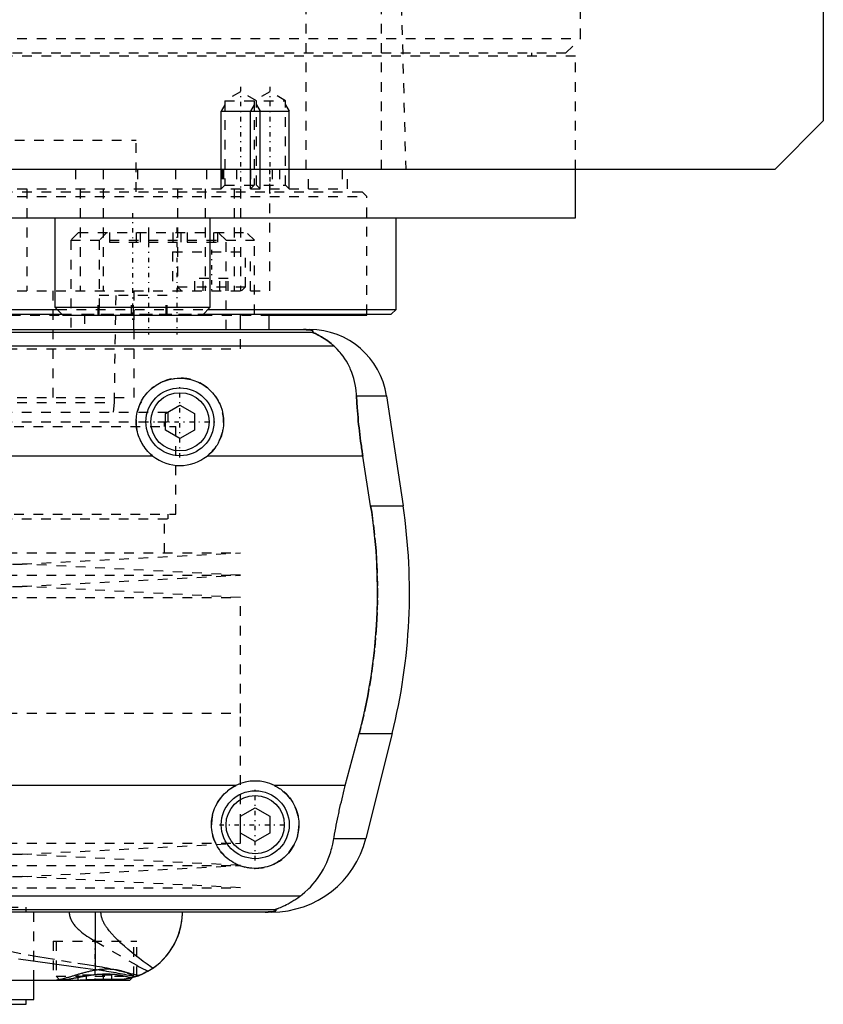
# Model space of a CAD drawing. Extents: x -105 to 105, y -139 to 487.
# Tile 6 of 11: x 22 to 105, y -70 to 32. Entities that reach past the tile are written whole.
import ezdxf

# ---------------------------------------------------------------- set-up
doc = ezdxf.new("R2010")
doc.units = 0
doc.linetypes.add('CENTER', pattern=[1.5, 0.45, -0.5, 0.05, -0.5])
doc.linetypes.add('DASHED', pattern=[2, 1, -1])
for name, color, linetype in [('AM_0', 7, 'CONTINUOUS'), ('AM_10', 7, 'CONTINUOUS'), ('AM_3', 7, 'DASHED'), ('AM_7', 7, 'CENTER')]:
    doc.layers.add(name, color=color, linetype=linetype)

msp = doc.modelspace()

# ---------------------------------------------------------------- linework, layer by layer
at = {"layer": 'AM_0', "color": 7, "linetype": 'CONTINUOUS'}
for p, q in [((105, 311.5), (105, 21.5)), ((105, 21.5), (100, 16.5)), ((100, 16.5), (-100, 16.5)), ((79.5, 11.5), (79.5, 16.5)), ((-79.5, 11.5), (79.5, 11.5)), ((25.88, 11.5), (25.88, 2.3)), ((41.88, 2.3), (41.88, 11.5)), ((61, 2.08), (61, 11.5)), ((-26.1, 2.08), (26.1, 2.08)), ((25.88, 2.3), (26.68, 1.5)), ((25.88, 2.3), (41.88, 2.3)), ((41.08, 1.5), (41.88, 2.3)), ((41.66, 2.08), (61, 2.08)), ((60.5, 1.58), (61, 2.08)), ((-26.6, 1.58), (26.6, 1.58)), ((26.68, 1.5), (41.08, 1.5)), ((41.16, 1.58), (60.5, 1.58)), ((45, 0), (45, 1.58)), ((47.93, 0), (47.93, 1.58)), ((47.95, 1.5), (58, 1.5)), ((58, 1.5), (58, 1.58)), ((-52.11, 0), (52.11, 0)), ((-52.38, -0.25), (52.38, -0.25)), ((-54.6, -1.69), (54.6, -1.69)), ((56.93, -6.81), (60.02, -6.81)), ((60.02, -6.81), (61.72, -18.16)), ((37.25, -8.63), (38.75, -7.77)), ((38.75, -7.77), (40.25, -8.63)), ((37.25, -10.37), (37.25, -8.63)), ((40.25, -8.63), (40.25, -10.37)), ((38.75, -11.23), (37.25, -10.37)), ((40.25, -10.37), (38.75, -11.23)), ((35.96, -13.03), (-35.96, -13.03)), ((57.58, -13.03), (41.54, -13.03)), ((58.39, -18.16), (57.58, -13.03)), ((58.39, -18.16), (61.72, -18.16)), ((55.78, -46.97), (57.2, -41.62)), ((57.2, -41.62), (60.6, -41.62)), ((60.6, -41.62), (57.89, -52.43)), ((44.5, -46.97), (-44.5, -46.97)), ((55.78, -46.97), (48.5, -46.97)), ((45, -50.13), (46.5, -49.27)), ((46.5, -49.27), (48, -50.13)), ((45, -51.87), (45, -50.13)), ((48, -50.13), (48, -51.87)), ((46.5, -52.73), (45, -51.87)), ((48, -51.87), (46.5, -52.73)), ((54.6, -52.43), (57.89, -52.43)), ((-51.17, -58.31), (51.17, -58.31)), ((-48.57, -59.75), (48.57, -59.75)), ((48.19, -60), (-48.19, -60)), ((30.04, -65.9), (30.04, -60)), ((33.6, -67), (33.85, -66.75)), ((-33.6, -67), (33.6, -67)), ((23.7, -69), (23.7, -67)), ((-23.7, -69), (23.7, -69)), ((-22.9, -69.5), (22.9, -69.5)), ((22.9, -69.5), (22.9, -69))]:
    msp.add_line(p, q, dxfattribs=at)
for points in [[(52.38, -0.25, 0), (52.39, -0.25, 0), (52.41, -0.23, 0), (52.43, -0.22, 0), (52.44, -0.21, 0), (52.44, -0.2, 0), (52.45, -0.19, 0), (52.45, -0.17, 0), (52.45, -0.16, 0), (52.45, -0.14, 0), (52.43, -0.13, 0), (52.42, -0.12, 0), (52.41, -0.11, 0), (52.39, -0.1, 0), (52.35, -0.08, 0), (52.3, -0.07, 0), (52.23, -0.05, 0), (52.19, -0.04, 0), (52.17, -0.04, 0), (52.16, -0.04, 0), (52.15, -0.04, 0), (52.15, -0.04, 0), (52.13, -0.04, 0), (52.11, -0.03, 0), (52.1, -0.03, 0), (52.1, -0.03, 0), (52.08, -0.03, 0), (52.06, -0.03, 0), (52.05, -0.03, 0), (52.04, -0.02, 0), (52.01, -0.02, 0), (51.99, -0.02, 0), (51.96, -0.02, 0), (51.93, -0.01, 0), (51.91, -0.01, 0), (51.89, -0.01, 0), (51.87, -0.01, 0), (51.84, -0.01, 0), (51.82, -0.01, 0), (51.82, -0.01, 0), (51.81, -0.01, 0), (51.81, -0.01, 0), (51.8, -0.01, 0), (51.8, -0.01, 0), (51.79, -0.01, 0), (51.78, -0.01, 0), (51.78, -0.01, 0), (51.77, -0.01, 0), (51.77, -0.01, 0), (51.76, -0.01, 0), (51.76, 0, 0), (51.75, 0, 0), (51.74, 0, 0), (51.73, 0, 0), (51.73, 0, 0), (51.72, 0, 0), (51.72, 0, 0), (51.71, 0, 0), (51.7, 0, 0), (51.7, 0, 0), (51.69, 0, 0), (51.68, 0, 0), (51.68, 0, 0), (51.67, 0, 0), (51.67, 0, 0), (51.66, 0, 0), (51.65, 0, 0), (51.65, 0, 0), (51.64, 0, 0), (51.63, 0, 0), (51.63, 0, 0), (51.62, 0, 0), (51.61, 0, 0), (51.6, 0, 0), (51.6, 0, 0), (51.59, 0, 0), (51.58, 0, 0), (51.57, 0, 0), (51.57, 0, 0), (51.56, 0, 0), (51.55, 0, 0), (51.54, 0, 0), (51.53, 0, 0), (51.53, 0, 0), (51.52, 0, 0), (51.52, 0, 0), (51.51, 0, 0), (51.5, 0, 0), (51.49, 0, 0)], [(54.6, -1.69, 0), (54.51, -1.61, 0), (54.32, -1.45, 0), (54.14, -1.31, 0), (54.06, -1.24, 0), (53.97, -1.17, 0), (53.8, -1.05, 0), (53.63, -0.94, 0), (53.48, -0.84, 0), (53.33, -0.75, 0), (53.18, -0.67, 0), (53.12, -0.63, 0), (53.05, -0.59, 0), (52.93, -0.53, 0), (52.81, -0.48, 0), (52.7, -0.42, 0), (52.64, -0.4, 0), (52.63, -0.39, 0), (52.61, -0.38, 0), (52.6, -0.38, 0), (52.6, -0.37, 0), (52.58, -0.37, 0), (52.57, -0.36, 0), (52.55, -0.35, 0), (52.54, -0.35, 0), (52.52, -0.34, 0), (52.52, -0.34, 0), (52.51, -0.33, 0), (52.5, -0.33, 0), (52.48, -0.32, 0), (52.48, -0.32, 0), (52.47, -0.32, 0), (52.46, -0.31, 0), (52.45, -0.31, 0), (52.44, -0.3, 0), (52.44, -0.3, 0), (52.43, -0.3, 0), (52.42, -0.29, 0), (52.41, -0.29, 0), (52.4, -0.28, 0), (52.4, -0.28, 0), (52.39, -0.28, 0), (52.39, -0.28, 0), (52.39, -0.27, 0), (52.38, -0.27, 0), (52.38, -0.27, 0), (52.38, -0.26, 0), (52.38, -0.26, 0), (52.38, -0.26, 0), (52.38, -0.26, 0), (52.38, -0.26, 0), (52.38, -0.25, 0), (52.38, -0.25, 0)], [(56.93, -6.81, 0), (56.92, -6.65, 0), (56.89, -6.32, 0), (56.85, -5.99, 0), (56.82, -5.83, 0), (56.8, -5.66, 0), (56.73, -5.34, 0), (56.65, -5.03, 0), (56.55, -4.72, 0), (56.45, -4.42, 0), (56.33, -4.12, 0), (56.27, -3.97, 0), (56.2, -3.83, 0), (56.06, -3.55, 0), (55.9, -3.27, 0), (55.73, -3, 0), (55.55, -2.74, 0), (55.36, -2.49, 0), (55.26, -2.37, 0), (55.16, -2.25, 0), (54.94, -2.02, 0), (54.72, -1.8, 0), (54.6, -1.69, 0)], [(35.96, -13.03, 0), (35.88, -12.97, 0), (35.73, -12.83, 0), (35.58, -12.69, 0), (35.51, -12.62, 0), (35.44, -12.55, 0), (35.3, -12.39, 0), (35.17, -12.23, 0), (35.05, -12.06, 0), (34.93, -11.89, 0), (34.83, -11.7, 0), (34.78, -11.61, 0), (34.73, -11.52, 0), (34.64, -11.32, 0), (34.55, -11.13, 0), (34.48, -10.93, 0), (34.42, -10.73, 0), (34.37, -10.52, 0), (34.35, -10.42, 0), (34.32, -10.32, 0), (34.29, -10.11, 0), (34.27, -9.91, 0), (34.26, -9.81, 0), (34.25, -9.71, 0), (34.25, -9.51, 0), (34.25, -9.31, 0), (34.26, -9.21, 0), (34.27, -9.11, 0), (34.29, -8.91, 0), (34.32, -8.7, 0), (34.36, -8.5, 0), (34.41, -8.3, 0), (34.47, -8.1, 0), (34.51, -8.01, 0), (34.54, -7.91, 0), (34.62, -7.72, 0), (34.7, -7.53, 0), (34.8, -7.34, 0), (34.9, -7.17, 0), (35.01, -6.99, 0), (35.07, -6.91, 0), (35.13, -6.83, 0), (35.25, -6.67, 0), (35.38, -6.52, 0), (35.52, -6.37, 0), (35.66, -6.23, 0), (35.8, -6.1, 0), (35.88, -6.03, 0), (35.96, -5.97, 0), (36.12, -5.85, 0), (36.29, -5.73, 0), (36.47, -5.62, 0), (36.65, -5.52, 0), (36.83, -5.43, 0), (36.93, -5.38, 0), (37.03, -5.34, 0), (37.22, -5.27, 0), (37.42, -5.2, 0), (37.63, -5.14, 0), (37.83, -5.1, 0), (38.04, -5.06, 0), (38.14, -5.04, 0), (38.24, -5.03, 0), (38.45, -5.01, 0), (38.65, -5, 0), (38.75, -5, 0), (38.85, -5, 0), (39.05, -5.01, 0), (39.26, -5.03, 0), (39.36, -5.04, 0), (39.46, -5.06, 0), (39.67, -5.1, 0), (39.87, -5.14, 0), (40.08, -5.2, 0), (40.28, -5.27, 0), (40.47, -5.34, 0), (40.57, -5.38, 0), (40.67, -5.43, 0), (40.85, -5.52, 0), (41.03, -5.62, 0), (41.21, -5.73, 0), (41.38, -5.85, 0), (41.54, -5.97, 0), (41.62, -6.03, 0), (41.7, -6.1, 0), (41.84, -6.23, 0), (41.98, -6.37, 0), (42.12, -6.52, 0), (42.25, -6.67, 0), (42.37, -6.83, 0), (42.43, -6.91, 0), (42.49, -6.99, 0), (42.6, -7.17, 0), (42.7, -7.34, 0), (42.8, -7.53, 0), (42.88, -7.72, 0), (42.96, -7.91, 0), (42.99, -8.01, 0), (43.03, -8.1, 0), (43.09, -8.3, 0), (43.14, -8.5, 0), (43.18, -8.7, 0), (43.21, -8.91, 0), (43.23, -9.11, 0), (43.24, -9.21, 0), (43.25, -9.31, 0), (43.25, -9.51, 0), (43.25, -9.71, 0), (43.24, -9.81, 0), (43.23, -9.91, 0), (43.21, -10.11, 0), (43.18, -10.32, 0), (43.15, -10.42, 0), (43.13, -10.52, 0), (43.08, -10.73, 0), (43.02, -10.93, 0), (42.95, -11.13, 0), (42.86, -11.32, 0), (42.77, -11.52, 0), (42.72, -11.61, 0), (42.67, -11.7, 0), (42.57, -11.89, 0), (42.45, -12.06, 0), (42.33, -12.23, 0), (42.2, -12.39, 0), (42.06, -12.55, 0), (41.99, -12.62, 0), (41.92, -12.69, 0), (41.77, -12.83, 0), (41.62, -12.97, 0), (41.54, -13.03, 0)], [(57.58, -13.03, 0), (57.55, -12.86, 0), (57.5, -12.52, 0), (57.45, -12.18, 0), (57.43, -12.01, 0), (57.4, -11.84, 0), (57.36, -11.5, 0), (57.31, -11.15, 0), (57.27, -10.81, 0), (57.23, -10.46, 0), (57.19, -10.12, 0), (57.17, -9.94, 0), (57.15, -9.77, 0), (57.12, -9.42, 0), (57.09, -9.07, 0), (57.06, -8.72, 0), (57.03, -8.37, 0), (57, -8.03, 0), (56.99, -7.85, 0), (56.98, -7.68, 0), (56.96, -7.33, 0), (56.94, -6.99, 0), (56.93, -6.81, 0)], [(57.2, -41.62, 0), (57.37, -40.98, 0), (57.68, -39.69, 0), (57.96, -38.38, 0), (58.09, -37.72, 0), (58.21, -37.05, 0), (58.43, -35.73, 0), (58.62, -34.4, 0), (58.78, -33.07, 0), (58.9, -31.75, 0), (58.99, -30.44, 0), (59.03, -29.79, 0), (59.06, -29.15, 0), (59.09, -27.88, 0), (59.09, -26.64, 0), (59.07, -25.38, 0), (59.02, -24.1, 0), (58.94, -22.8, 0), (58.88, -22.14, 0), (58.82, -21.48, 0), (58.67, -20.16, 0), (58.5, -18.82, 0), (58.39, -18.16, 0)], [(48.5, -46.97, 0), (48.6, -47.02, 0), (48.8, -47.13, 0), (49, -47.26, 0), (49.09, -47.32, 0), (49.18, -47.39, 0), (49.36, -47.53, 0), (49.53, -47.67, 0), (49.69, -47.82, 0), (49.84, -47.98, 0), (49.98, -48.15, 0), (50.05, -48.24, 0), (50.12, -48.33, 0), (50.25, -48.52, 0), (50.37, -48.71, 0), (50.49, -48.91, 0), (50.59, -49.12, 0), (50.68, -49.33, 0), (50.72, -49.44, 0), (50.76, -49.55, 0), (50.83, -49.76, 0), (50.88, -49.99, 0), (50.91, -50.1, 0), (50.93, -50.21, 0), (50.96, -50.43, 0), (50.99, -50.65, 0), (50.99, -50.76, 0), (51, -50.87, 0), (51, -51.08, 0), (50.99, -51.3, 0), (50.97, -51.51, 0), (50.94, -51.73, 0), (50.9, -51.95, 0), (50.87, -52.06, 0), (50.85, -52.17, 0), (50.78, -52.38, 0), (50.71, -52.59, 0), (50.62, -52.8, 0), (50.53, -53, 0), (50.43, -53.2, 0), (50.37, -53.29, 0), (50.31, -53.39, 0), (50.19, -53.57, 0), (50.06, -53.75, 0), (49.93, -53.92, 0), (49.78, -54.08, 0), (49.63, -54.23, 0), (49.56, -54.3, 0), (49.48, -54.37, 0), (49.31, -54.51, 0), (49.14, -54.65, 0), (48.95, -54.77, 0), (48.76, -54.89, 0), (48.57, -55, 0), (48.46, -55.05, 0), (48.36, -55.1, 0), (48.15, -55.19, 0), (47.94, -55.26, 0), (47.72, -55.33, 0), (47.5, -55.39, 0), (47.28, -55.43, 0), (47.16, -55.45, 0), (47.05, -55.47, 0), (46.83, -55.49, 0), (46.61, -55.5, 0), (46.5, -55.5, 0), (46.39, -55.5, 0), (46.17, -55.49, 0), (45.95, -55.47, 0), (45.84, -55.45, 0), (45.72, -55.43, 0), (45.5, -55.39, 0), (45.28, -55.33, 0), (45.06, -55.26, 0), (44.85, -55.19, 0), (44.64, -55.1, 0), (44.54, -55.05, 0), (44.43, -55, 0), (44.24, -54.89, 0), (44.05, -54.77, 0), (43.86, -54.65, 0), (43.69, -54.51, 0), (43.52, -54.37, 0), (43.44, -54.3, 0), (43.37, -54.23, 0), (43.22, -54.08, 0), (43.07, -53.92, 0), (42.94, -53.75, 0), (42.81, -53.57, 0), (42.69, -53.39, 0), (42.63, -53.29, 0), (42.57, -53.2, 0), (42.47, -53, 0), (42.38, -52.8, 0), (42.29, -52.59, 0), (42.22, -52.38, 0), (42.15, -52.17, 0), (42.13, -52.06, 0), (42.1, -51.95, 0), (42.06, -51.73, 0), (42.03, -51.51, 0), (42.01, -51.3, 0), (42, -51.08, 0), (42, -50.87, 0), (42.01, -50.76, 0), (42.01, -50.65, 0), (42.04, -50.43, 0), (42.07, -50.21, 0), (42.09, -50.1, 0), (42.12, -49.99, 0), (42.17, -49.76, 0), (42.24, -49.55, 0), (42.28, -49.44, 0), (42.32, -49.33, 0), (42.41, -49.12, 0), (42.51, -48.91, 0), (42.63, -48.71, 0), (42.75, -48.52, 0), (42.88, -48.33, 0), (42.95, -48.24, 0), (43.02, -48.15, 0), (43.16, -47.98, 0), (43.31, -47.82, 0), (43.47, -47.67, 0), (43.64, -47.53, 0), (43.82, -47.39, 0), (43.91, -47.32, 0), (44, -47.26, 0), (44.2, -47.13, 0), (44.4, -47.02, 0), (44.5, -46.97, 0)], [(54.6, -52.43, 0), (54.63, -52.27, 0), (54.68, -51.97, 0), (54.73, -51.66, 0), (54.76, -51.51, 0), (54.79, -51.35, 0), (54.85, -51.05, 0), (54.91, -50.74, 0), (54.97, -50.44, 0), (55.03, -50.13, 0), (55.1, -49.83, 0), (55.13, -49.68, 0), (55.16, -49.52, 0), (55.23, -49.22, 0), (55.3, -48.92, 0), (55.37, -48.63, 0), (55.44, -48.33, 0), (55.51, -48.03, 0), (55.55, -47.88, 0), (55.58, -47.73, 0), (55.66, -47.42, 0), (55.74, -47.12, 0), (55.78, -46.97, 0)], [(51.17, -58.31, 0), (51.33, -58.19, 0), (51.62, -57.95, 0), (51.91, -57.69, 0), (52.04, -57.56, 0), (52.18, -57.42, 0), (52.44, -57.14, 0), (52.68, -56.85, 0), (52.91, -56.55, 0), (53.13, -56.24, 0), (53.34, -55.91, 0), (53.44, -55.75, 0), (53.53, -55.58, 0), (53.71, -55.24, 0), (53.87, -54.88, 0), (54.02, -54.53, 0), (54.16, -54.16, 0), (54.28, -53.78, 0), (54.34, -53.6, 0), (54.39, -53.4, 0), (54.49, -53.02, 0), (54.57, -52.62, 0), (54.6, -52.43, 0)], [(48.57, -59.75, 0), (48.57, -59.75, 0), (48.57, -59.74, 0), (48.57, -59.74, 0), (48.57, -59.74, 0), (48.57, -59.74, 0), (48.57, -59.74, 0), (48.57, -59.73, 0), (48.58, -59.73, 0), (48.58, -59.73, 0), (48.59, -59.72, 0), (48.59, -59.72, 0), (48.6, -59.72, 0), (48.61, -59.71, 0), (48.62, -59.71, 0), (48.63, -59.71, 0), (48.64, -59.7, 0), (48.65, -59.7, 0), (48.66, -59.69, 0), (48.66, -59.69, 0), (48.68, -59.68, 0), (48.69, -59.68, 0), (48.7, -59.68, 0), (48.71, -59.67, 0), (48.72, -59.67, 0), (48.74, -59.66, 0), (48.74, -59.66, 0), (48.75, -59.65, 0), (48.77, -59.65, 0), (48.79, -59.64, 0), (48.8, -59.63, 0), (48.82, -59.63, 0), (48.84, -59.62, 0), (48.85, -59.62, 0), (48.86, -59.61, 0), (48.88, -59.6, 0), (48.9, -59.6, 0), (48.97, -59.57, 0), (49.1, -59.52, 0), (49.23, -59.46, 0), (49.38, -59.39, 0), (49.46, -59.36, 0), (49.54, -59.32, 0), (49.71, -59.23, 0), (49.9, -59.14, 0), (50.09, -59.03, 0), (50.28, -58.92, 0), (50.48, -58.79, 0), (50.58, -58.73, 0), (50.68, -58.66, 0), (50.88, -58.53, 0), (51.07, -58.38, 0), (51.17, -58.31, 0)], [(47.52, -60, 0), (47.53, -60, 0), (47.54, -60, 0), (47.55, -60, 0), (47.55, -60, 0), (47.56, -60, 0), (47.57, -60, 0), (47.57, -60, 0), (47.58, -60, 0), (47.59, -60, 0), (47.6, -60, 0), (47.61, -60, 0), (47.61, -60, 0), (47.62, -60, 0), (47.63, -60, 0), (47.64, -60, 0), (47.65, -60, 0), (47.66, -60, 0), (47.66, -60, 0), (47.67, -60, 0), (47.67, -60, 0), (47.68, -60, 0), (47.69, -60, 0), (47.69, -60, 0), (47.7, -60, 0), (47.71, -60, 0), (47.71, -60, 0), (47.72, -60, 0), (47.73, -60, 0), (47.73, -60, 0), (47.74, -60, 0), (47.75, -60, 0), (47.76, -60, 0), (47.76, -60, 0), (47.77, -60, 0), (47.78, -60, 0), (47.78, -60, 0), (47.79, -60, 0), (47.8, -60, 0), (47.81, -60, 0), (47.81, -60, 0), (47.81, -60, 0), (47.82, -60, 0), (47.83, -59.99, 0), (47.83, -59.99, 0), (47.84, -59.99, 0), (47.85, -59.99, 0), (47.85, -59.99, 0), (47.86, -59.99, 0), (47.86, -59.99, 0), (47.87, -59.99, 0), (47.89, -59.99, 0), (47.93, -59.99, 0), (47.95, -59.99, 0), (47.97, -59.99, 0), (48, -59.99, 0), (48.03, -59.98, 0), (48.06, -59.98, 0), (48.09, -59.98, 0), (48.11, -59.98, 0), (48.13, -59.98, 0), (48.14, -59.98, 0), (48.16, -59.97, 0), (48.19, -59.97, 0), (48.2, -59.97, 0), (48.21, -59.97, 0), (48.23, -59.97, 0), (48.25, -59.96, 0), (48.26, -59.96, 0), (48.27, -59.96, 0), (48.28, -59.96, 0), (48.3, -59.96, 0), (48.35, -59.95, 0), (48.43, -59.93, 0), (48.49, -59.92, 0), (48.54, -59.9, 0), (48.57, -59.89, 0), (48.58, -59.88, 0), (48.6, -59.87, 0), (48.62, -59.86, 0), (48.63, -59.84, 0), (48.63, -59.83, 0), (48.63, -59.81, 0), (48.63, -59.8, 0), (48.62, -59.79, 0), (48.62, -59.78, 0), (48.6, -59.77, 0), (48.58, -59.75, 0), (48.57, -59.75, 0)], [(34.2, -66.65, 0), (34.48, -66.55, 0), (34.99, -66.33, 0), (35.46, -66.08, 0), (35.69, -65.95, 0), (35.91, -65.81, 0), (36.32, -65.51, 0), (36.71, -65.18, 0), (37.07, -64.83, 0), (37.4, -64.46, 0), (37.7, -64.07, 0), (37.83, -63.87, 0), (37.96, -63.67, 0), (38.2, -63.25, 0), (38.4, -62.83, 0), (38.58, -62.4, 0), (38.72, -61.96, 0), (38.83, -61.52, 0), (38.88, -61.3, 0), (38.92, -61.08, 0), (38.97, -60.64, 0), (39, -60.21, 0), (39, -60, 0)], [(35.44, -66.1, 0), (35.63, -65.98, 0), (36.01, -65.74, 0), (36.36, -65.47, 0), (36.53, -65.33, 0), (36.7, -65.19, 0), (37.01, -64.89, 0), (37.3, -64.57, 0), (37.57, -64.24, 0), (37.81, -63.9, 0), (38.03, -63.55, 0), (38.14, -63.37, 0), (38.23, -63.19, 0), (38.41, -62.82, 0), (38.56, -62.45, 0), (38.69, -62.07, 0), (38.79, -61.69, 0), (38.88, -61.31, 0), (38.91, -61.12, 0), (38.94, -60.93, 0), (38.98, -60.56, 0), (39, -60.18, 0), (39, -60, 0)], [(22.12, -64.81, 0), (25.35, -65.27, 0), (28.5, -65.7, 0), (30.04, -65.9, 0)], [(30.04, -65.9, 0), (30.17, -65.92, 0), (30.43, -65.96, 0), (30.68, -65.99, 0), (30.81, -66.01, 0), (30.94, -66.03, 0), (31.18, -66.07, 0), (31.43, -66.11, 0), (31.67, -66.15, 0), (31.91, -66.2, 0), (32.14, -66.24, 0), (32.26, -66.26, 0), (32.37, -66.28, 0), (32.6, -66.33, 0), (32.82, -66.37, 0), (33.05, -66.41, 0), (33.26, -66.46, 0), (33.48, -66.5, 0), (33.58, -66.52, 0), (33.69, -66.54, 0), (33.89, -66.59, 0), (34.1, -66.63, 0), (34.2, -66.65, 0)], [(34.2, -66.65, 0), (34.15, -66.66, 0), (34.05, -66.69, 0), (33.95, -66.72, 0), (33.9, -66.74, 0), (33.85, -66.75, 0), (33.75, -66.78, 0), (33.65, -66.8, 0), (33.55, -66.83, 0), (33.45, -66.85, 0), (33.34, -66.87, 0), (33.29, -66.88, 0), (33.24, -66.89, 0), (33.14, -66.91, 0), (33.04, -66.92, 0), (32.94, -66.94, 0), (32.84, -66.95, 0), (32.73, -66.96, 0), (32.68, -66.97, 0), (32.63, -66.97, 0), (32.53, -66.98, 0), (32.43, -66.99, 0), (32.38, -66.99, 0)], [(34.24, -66.63, 0), (34.17, -66.65, 0), (34.04, -66.7, 0), (33.91, -66.73, 0), (33.85, -66.75, 0)], [(35.44, -66.1, 0), (35.25, -66.2, 0), (34.88, -66.38, 0), (34.49, -66.54, 0), (34.3, -66.61, 0)], [(29.34, -67, 0), (29.43, -67, 0), (29.61, -67, 0), (29.78, -67, 0), (29.87, -67, 0), (29.96, -67, 0), (30.13, -66.99, 0), (30.31, -66.99, 0), (30.49, -66.99, 0), (30.66, -66.99, 0), (30.83, -66.99, 0), (30.92, -66.98, 0), (31.01, -66.98, 0), (31.18, -66.98, 0), (31.35, -66.98, 0), (31.51, -66.98, 0), (31.68, -66.98, 0), (31.84, -66.98, 0), (31.92, -66.98, 0), (32, -66.99, 0), (32.15, -66.99, 0), (32.3, -66.99, 0), (32.38, -66.99, 0)]]:
    msp.add_polyline3d(points, dxfattribs=at)
for centre, radius in [((38.75, -9.5), 3.5), ((38.75, -9.5), 3), ((46.5, -51), 3.5), ((46.5, -51), 3)]:
    msp.add_circle(centre, radius, dxfattribs=at)
for centre, radius, start, end in [((52.11, -8), 8, 8.533, 90), ((38.75, -9.5), 4.5, 231.7104, 308.2896), ((2.39, -27.06), 60, 345.9622, 8.533), ((46.5, -51), 4.5, 63.6372, 116.3628), ((48.19, -50), 10, 270, 345.9622)]:
    msp.add_arc(centre, radius, start, end, dxfattribs=at)
at = {"layer": 'AM_10', "color": 7, "linetype": 'CONTINUOUS'}
for p, q in [((43.38, 23.16), (43, 22.5)), ((43, 14.5), (43, 22.5)), ((43, 22.5), (50, 22.5)), ((46.38, 23.16), (46, 22.5)), ((46, 14.5), (46, 22.5)), ((46.62, 23.16), (47, 22.5)), ((47, 14.5), (47, 22.5)), ((49.62, 23.16), (50, 22.5)), ((50, 14.5), (50, 22.5))]:
    msp.add_line(p, q, dxfattribs=at)
at = {"layer": 'AM_3', "color": 6, "linetype": 'DASHED'}
for p, q in [((80, 30), (80, 291.5)), ((51.74, 16.5), (51.74, 77.05)), ((59.5, 16.5), (59.5, 75.49)), ((60.5, 73.35), (62, 16.5)), ((-80, 30), (80, 30)), ((78.5, 28.5), (80, 30)), ((-78.5, 28.5), (78.5, 28.5)), ((75, 28.2), (75, 28.5)), ((-79.5, 28.2), (79.5, 28.2)), ((79.5, 16.5), (79.5, 28.2)), ((45, 24.5), (43.38, 23.56)), ((46.62, 23.56), (45, 24.5)), ((48, 24.5), (46.38, 23.56)), ((49.62, 23.56), (48, 24.5)), ((43.38, 23.56), (43.38, 14.88)), ((43.38, 23.56), (49.62, 23.56)), ((46.38, 23.56), (46.38, 14.88)), ((46.62, 14.88), (46.62, 23.56)), ((49.62, 14.88), (49.62, 23.56)), ((-34.25, 19.5), (34.25, 19.5)), ((34.25, 14.2), (34.25, 19.5)), ((28, 16.5), (28, 14.5)), ((30.84, 16.5), (30.84, 14.5)), ((34.38, 16.5), (34.38, 14.5)), ((38.29, 16.5), (38.29, 14.5)), ((41.5, 16.5), (41.5, 14.5)), ((43.09, 16.5), (43.09, 14.5)), ((43.24, 16.5), (43.24, 14.5)), ((44.59, 16.5), (44.59, 14.5)), ((46, 16.5), (46, 14.5)), ((48, 4), (48, 16.5)), ((48.25, 16.5), (48.25, 14.5)), ((49, 16.5), (49, 14.5)), ((52, 14.5), (52, 16.5)), ((55.47, 16.5), (55.47, 14.5)), ((56, 14.5), (56, 16.5)), ((-57.5, 14.2), (57.5, 14.2)), ((-56, 14.5), (56, 14.5)), ((23, 14.5), (23, 4)), ((28.48, 14.5), (28.48, 4)), ((30.85, 14.5), (30.85, 4)), ((38.5, 14.5), (38.5, 4)), ((41.36, 14.5), (41.36, 4)), ((43.38, 14.88), (43, 14.5)), ((43.38, 14.88), (49.62, 14.88)), ((44.34, 14.5), (44.34, 4)), ((45, 14.5), (45, 4)), ((46.38, 14.88), (46, 14.5)), ((47, 14.5), (46.62, 14.88)), ((50, 14.5), (49.62, 14.88)), ((58, 13.7), (57.5, 14.2)), ((-58, 13.7), (58, 13.7)), ((58, 1.58), (58, 13.7)), ((28.3, 10), (27.5, 9.2)), ((27.5, 9.2), (27.5, 0)), ((27.5, 9.2), (46.43, 9.2)), ((28.3, 10), (45.63, 10)), ((31.23, 10), (30.43, 9.2)), ((30.43, 9.2), (30.43, 1.6)), ((31.5, 10), (31.5, 9)), ((34.24, 10), (34.24, 9)), ((34.65, 10), (34.65, 9)), ((35.5, 10), (35.5, 9)), ((38.03, 10), (38.03, 9)), ((38.83, 10), (38.83, 9)), ((39.5, 10), (39.5, 9)), ((42.21, 10), (42.21, 9)), ((42.62, 10), (42.62, 9)), ((43.5, 9.2), (42.7, 10)), ((43.5, 0), (43.5, 9.2)), ((46.43, 9.2), (45.63, 10)), ((46.43, 1.6), (46.43, 9.2)), ((31.5, 9), (42.62, 9)), ((38, 8), (38, 4)), ((38, 8), (46, 8)), ((45.5, 4.4), (45.5, 8)), ((46, 4), (46, 8)), ((40.27, 4), (40.27, 5.25)), ((43.73, 5.25), (40.27, 5.25)), ((41.13, 4), (41.13, 5.25)), ((42.87, 4), (42.87, 5.25)), ((43.73, 4), (43.73, 5.25)), ((38.5, 4.4), (38.9, 4)), ((38.5, 4.4), (45.5, 4.4)), ((45.1, 4), (45.5, 4.4)), ((-48, 4), (48, 4)), ((25.65, 4), (25.65, -7)), ((30.33, 1.5), (30.33, 3.5)), ((37.43, 3.5), (30.33, 3.5)), ((30.43, 1.5), (30.43, 3.5)), ((32, -7.5), (32.18, 4)), ((33.77, 1.5), (33.77, 3.5)), ((33.98, 1.5), (33.98, 3.5)), ((34, 4), (34, -7)), ((37.32, 1.5), (37.32, 3.5)), ((37.43, 1.5), (37.43, 3.5)), ((26.1, 2.08), (41.66, 2.08)), ((-26.68, 1.5), (26.68, 1.5)), ((26.6, 1.58), (41.16, 1.58)), ((28.93, 1.6), (28.93, 0)), ((28.93, 1.6), (47.93, 1.6)), ((30.91, 1.6), (30.91, 1.5)), ((34, 0), (34, 1.5)), ((35.55, 1.5), (35.55, 1.6)), ((41.08, 1.5), (47.95, 1.5)), ((47.93, 1.58), (47.93, 1.6)), ((45, -2), (45, 0)), ((-45, -2), (45, -2)), ((-45, -2), (45, -2)), ((-34, -7), (34, -7)), ((-32, -7.5), (32, -7.5)), ((31.9, -8.5), (32, -7.5)), ((-37.53, -8.5), (37.53, -8.5)), ((37.53, -9.5), (37.53, -8.5)), ((-38.33, -10), (38.33, -10)), ((-37.53, -9.5), (37.53, -9.5)), ((37.17, -10), (37.17, -9.5)), ((38.33, -19), (38.33, -10)), ((-38.33, -19), (38.33, -19)), ((37.53, -19.5), (37.53, -19)), ((-37.53, -19.5), (37.53, -19.5)), ((37.17, -23), (37.17, -19.5)), ((-45, -23), (45, -23)), ((22.5, -24.15), (45, -23)), ((-22.5, -24.15), (22.5, -24.15)), ((45, -25.3), (22.5, -24.15)), ((-45, -25.3), (45, -25.3)), ((22.5, -26.45), (45, -25.3)), ((-22.5, -26.45), (22.5, -26.45)), ((45, -27.6), (22.5, -26.45)), ((-45, -27.6), (45, -27.6)), ((45, -39.5), (45, -27.6)), ((-45, -39.5), (45, -39.5)), ((45, -52.9), (45, -39.5)), ((-45, -52.9), (45, -52.9)), ((22.5, -54.05), (45, -52.9)), ((-22.5, -54.05), (22.5, -54.05)), ((45, -55.2), (22.5, -54.05)), ((-45, -55.2), (45, -55.2)), ((22.5, -56.35), (45, -55.2)), ((-22.5, -56.35), (22.5, -56.35)), ((45, -57.5), (22.5, -56.35)), ((-45, -57.5), (45, -57.5)), ((-22.9, -59.5), (22.9, -59.5)), ((22.9, -60), (22.9, -59.5)), ((23.7, -67), (23.7, -60)), ((25.7, -63), (25.7, -67)), ((25.7, -63), (34.3, -63)), ((26, -63), (26, -66.6)), ((30.04, -63.01), (34.3, -65.48)), ((34, -66.6), (34, -63)), ((34.3, -66.61), (34.3, -63)), ((26, -66.6), (26.4, -67)), ((26, -66.6), (34, -66.6)), ((28.27, -67), (28.27, -66.5)), ((31.73, -66.5), (28.27, -66.5)), ((29.13, -67), (29.13, -66.5)), ((30.87, -67), (30.87, -66.5)), ((31.73, -67), (31.73, -66.5)), ((33.85, -66.75), (33.72, -66.78)), ((33.85, -66.75), (34, -66.6)), ((34.3, -66.61), (34.24, -66.63))]:
    msp.add_line(p, q, dxfattribs=at)
for points in [[(51.49, 0, 0), (51.5, 0, 0), (51.51, 0, 0), (51.52, 0, 0), (51.52, 0, 0), (51.53, 0, 0), (51.53, 0, 0), (51.54, 0, 0), (51.55, 0, 0), (51.56, 0, 0), (51.57, 0, 0), (51.57, 0, 0), (51.58, 0, 0), (51.59, 0, 0), (51.6, 0, 0), (51.6, 0, 0), (51.61, 0, 0), (51.62, 0, 0), (51.63, 0, 0), (51.63, 0, 0), (51.64, 0, 0), (51.65, 0, 0), (51.65, 0, 0), (51.66, 0, 0), (51.67, 0, 0), (51.67, 0, 0), (51.68, 0, 0), (51.68, 0, 0), (51.69, 0, 0), (51.7, 0, 0), (51.7, 0, 0), (51.71, 0, 0), (51.72, 0, 0), (51.72, 0, 0), (51.73, 0, 0), (51.73, 0, 0), (51.74, 0, 0), (51.75, 0, 0), (51.76, 0, 0), (51.76, -0.01, 0), (51.77, -0.01, 0), (51.77, -0.01, 0), (51.78, -0.01, 0), (51.78, -0.01, 0), (51.79, -0.01, 0), (51.8, -0.01, 0), (51.8, -0.01, 0), (51.81, -0.01, 0), (51.81, -0.01, 0), (51.82, -0.01, 0), (51.82, -0.01, 0), (51.84, -0.01, 0), (51.87, -0.01, 0), (51.89, -0.01, 0), (51.91, -0.01, 0), (51.93, -0.01, 0), (51.96, -0.02, 0), (51.99, -0.02, 0), (52.01, -0.02, 0), (52.04, -0.02, 0), (52.05, -0.03, 0), (52.06, -0.03, 0), (52.08, -0.03, 0), (52.1, -0.03, 0), (52.1, -0.03, 0), (52.11, -0.03, 0), (52.13, -0.04, 0), (52.15, -0.04, 0), (52.15, -0.04, 0), (52.16, -0.04, 0), (52.17, -0.04, 0), (52.19, -0.04, 0), (52.23, -0.05, 0), (52.3, -0.07, 0), (52.35, -0.08, 0), (52.39, -0.1, 0), (52.41, -0.11, 0), (52.42, -0.12, 0), (52.43, -0.13, 0), (52.45, -0.14, 0), (52.45, -0.16, 0), (52.45, -0.17, 0), (52.45, -0.19, 0), (52.44, -0.2, 0), (52.44, -0.21, 0), (52.43, -0.22, 0), (52.41, -0.23, 0), (52.39, -0.25, 0), (52.38, -0.25, 0)], [(52.38, -0.25, 0), (52.38, -0.25, 0), (52.38, -0.26, 0), (52.38, -0.26, 0), (52.38, -0.26, 0), (52.38, -0.26, 0), (52.38, -0.26, 0), (52.38, -0.27, 0), (52.38, -0.27, 0), (52.38, -0.27, 0), (52.39, -0.27, 0), (52.39, -0.28, 0), (52.39, -0.28, 0), (52.4, -0.28, 0), (52.41, -0.28, 0), (52.41, -0.29, 0), (52.42, -0.29, 0), (52.43, -0.3, 0), (52.43, -0.3, 0), (52.44, -0.3, 0), (52.45, -0.31, 0), (52.46, -0.31, 0), (52.46, -0.31, 0), (52.47, -0.32, 0), (52.48, -0.32, 0), (52.49, -0.33, 0), (52.5, -0.33, 0), (52.5, -0.33, 0), (52.51, -0.34, 0), (52.53, -0.34, 0), (52.54, -0.35, 0), (52.55, -0.35, 0), (52.57, -0.36, 0), (52.57, -0.36, 0), (52.58, -0.37, 0), (52.6, -0.37, 0), (52.61, -0.38, 0), (52.66, -0.4, 0), (52.76, -0.45, 0), (52.88, -0.51, 0), (53, -0.57, 0), (53.06, -0.6, 0), (53.13, -0.64, 0), (53.27, -0.72, 0), (53.43, -0.81, 0), (53.59, -0.91, 0), (53.76, -1.02, 0), (53.94, -1.15, 0), (54.03, -1.21, 0), (54.12, -1.29, 0), (54.31, -1.44, 0), (54.5, -1.6, 0), (54.6, -1.69, 0)], [(56.93, -6.81, 0), (56.94, -6.99, 0), (56.96, -7.33, 0), (56.98, -7.68, 0), (56.99, -7.85, 0), (57, -8.03, 0), (57.03, -8.37, 0), (57.06, -8.72, 0), (57.09, -9.07, 0), (57.12, -9.42, 0), (57.15, -9.77, 0), (57.17, -9.94, 0), (57.19, -10.12, 0), (57.23, -10.46, 0), (57.27, -10.81, 0), (57.31, -11.15, 0), (57.36, -11.5, 0), (57.4, -11.84, 0), (57.43, -12.01, 0), (57.45, -12.18, 0), (57.5, -12.52, 0), (57.55, -12.86, 0), (57.58, -13.03, 0)], [(58.39, -18.16, 0), (58.5, -18.82, 0), (58.67, -20.16, 0), (58.82, -21.48, 0), (58.88, -22.14, 0), (58.94, -22.8, 0), (59.02, -24.1, 0), (59.07, -25.38, 0), (59.09, -26.64, 0), (59.09, -27.88, 0), (59.06, -29.15, 0), (59.03, -29.79, 0), (58.99, -30.44, 0), (58.9, -31.75, 0), (58.78, -33.07, 0), (58.62, -34.4, 0), (58.43, -35.73, 0), (58.21, -37.05, 0), (58.09, -37.72, 0), (57.96, -38.38, 0), (57.68, -39.69, 0), (57.37, -40.98, 0), (57.2, -41.62, 0)], [(48.57, -59.75, 0), (48.58, -59.75, 0), (48.6, -59.77, 0), (48.62, -59.78, 0), (48.62, -59.79, 0), (48.63, -59.8, 0), (48.63, -59.81, 0), (48.63, -59.83, 0), (48.63, -59.84, 0), (48.62, -59.86, 0), (48.6, -59.87, 0), (48.58, -59.88, 0), (48.57, -59.89, 0), (48.54, -59.9, 0), (48.49, -59.92, 0), (48.43, -59.93, 0), (48.35, -59.95, 0), (48.3, -59.96, 0), (48.28, -59.96, 0), (48.27, -59.96, 0), (48.26, -59.96, 0), (48.25, -59.96, 0), (48.23, -59.97, 0), (48.21, -59.97, 0), (48.2, -59.97, 0), (48.19, -59.97, 0), (48.16, -59.97, 0), (48.14, -59.98, 0), (48.13, -59.98, 0), (48.11, -59.98, 0), (48.09, -59.98, 0), (48.06, -59.98, 0), (48.03, -59.98, 0), (48, -59.99, 0), (47.97, -59.99, 0), (47.95, -59.99, 0), (47.93, -59.99, 0), (47.91, -59.99, 0), (47.9, -59.99, 0), (47.9, -59.99, 0), (47.89, -59.99, 0), (47.89, -59.99, 0), (47.88, -59.99, 0), (47.88, -59.99, 0), (47.87, -59.99, 0), (47.86, -59.99, 0), (47.86, -59.99, 0), (47.85, -59.99, 0), (47.85, -59.99, 0), (47.84, -59.99, 0), (47.83, -59.99, 0), (47.83, -59.99, 0), (47.82, -60, 0), (47.81, -60, 0), (47.81, -60, 0), (47.81, -60, 0), (47.8, -60, 0), (47.79, -60, 0), (47.78, -60, 0), (47.78, -60, 0), (47.77, -60, 0), (47.76, -60, 0), (47.76, -60, 0), (47.75, -60, 0), (47.74, -60, 0), (47.73, -60, 0), (47.73, -60, 0), (47.72, -60, 0), (47.71, -60, 0), (47.71, -60, 0), (47.7, -60, 0), (47.69, -60, 0), (47.69, -60, 0), (47.68, -60, 0), (47.67, -60, 0), (47.67, -60, 0), (47.66, -60, 0), (47.66, -60, 0), (47.65, -60, 0), (47.64, -60, 0), (47.63, -60, 0), (47.62, -60, 0), (47.61, -60, 0), (47.61, -60, 0), (47.6, -60, 0), (47.59, -60, 0), (47.58, -60, 0), (47.57, -60, 0), (47.57, -60, 0), (47.56, -60, 0), (47.55, -60, 0), (47.55, -60, 0), (47.54, -60, 0), (47.53, -60, 0), (47.52, -60, 0)], [(27.35, -60, 0), (27.35, -60.02, 0), (27.35, -60.06, 0), (27.35, -60.1, 0), (27.35, -60.12, 0), (27.36, -60.14, 0), (27.36, -60.18, 0), (27.37, -60.22, 0), (27.37, -60.26, 0), (27.38, -60.3, 0), (27.39, -60.34, 0), (27.39, -60.36, 0), (27.39, -60.38, 0), (27.4, -60.42, 0), (27.41, -60.46, 0), (27.42, -60.5, 0), (27.44, -60.53, 0), (27.45, -60.57, 0), (27.46, -60.59, 0), (27.46, -60.61, 0), (27.48, -60.65, 0), (27.49, -60.69, 0), (27.5, -60.7, 0), (27.51, -60.72, 0), (27.52, -60.76, 0), (27.54, -60.8, 0), (27.55, -60.81, 0), (27.56, -60.83, 0), (27.58, -60.87, 0), (27.6, -60.9, 0), (27.61, -60.94, 0), (27.63, -60.97, 0), (27.65, -61.01, 0), (27.67, -61.02, 0), (27.68, -61.04, 0), (27.7, -61.07, 0), (27.72, -61.11, 0), (27.74, -61.14, 0), (27.76, -61.17, 0), (27.79, -61.2, 0), (27.8, -61.22, 0), (27.81, -61.24, 0), (27.83, -61.27, 0), (27.86, -61.3, 0), (27.94, -61.4, 0), (28.1, -61.58, 0), (28.27, -61.75, 0), (28.36, -61.83, 0), (28.44, -61.91, 0), (28.62, -62.06, 0), (28.8, -62.2, 0), (28.99, -62.34, 0), (29.17, -62.47, 0), (29.36, -62.6, 0), (29.46, -62.66, 0), (29.56, -62.72, 0), (29.75, -62.84, 0), (29.95, -62.95, 0), (30.04, -63.01, 0)], [(35.94, -65.78, 0), (35.76, -65.65, 0), (35.37, -65.37, 0), (34.97, -65.08, 0), (34.77, -64.93, 0), (34.57, -64.78, 0), (34.18, -64.46, 0), (33.78, -64.15, 0), (33.4, -63.83, 0), (33.03, -63.51, 0), (32.68, -63.2, 0), (32.52, -63.04, 0), (32.35, -62.89, 0), (32.04, -62.57, 0), (31.74, -62.25, 0), (31.47, -61.93, 0), (31.32, -61.74, 0), (31.28, -61.68, 0), (31.24, -61.63, 0), (31.22, -61.6, 0), (31.2, -61.57, 0), (31.16, -61.52, 0), (31.12, -61.46, 0), (31.09, -61.41, 0), (31.05, -61.35, 0), (31.02, -61.3, 0), (31, -61.27, 0), (30.99, -61.24, 0), (30.96, -61.19, 0), (30.93, -61.13, 0), (30.91, -61.1, 0), (30.9, -61.07, 0), (30.87, -61.02, 0), (30.84, -60.96, 0), (30.83, -60.93, 0), (30.82, -60.9, 0), (30.79, -60.84, 0), (30.77, -60.79, 0), (30.75, -60.73, 0), (30.73, -60.67, 0), (30.71, -60.6, 0), (30.7, -60.57, 0), (30.69, -60.54, 0), (30.68, -60.48, 0), (30.66, -60.42, 0), (30.65, -60.35, 0), (30.64, -60.29, 0), (30.63, -60.23, 0), (30.63, -60.19, 0), (30.63, -60.16, 0), (30.62, -60.1, 0), (30.62, -60.03, 0), (30.62, -60, 0)], [(30.04, -65.57, 0), (29.21, -65.45, 0), (27.54, -65.18, 0), (25.84, -64.89, 0), (24.98, -64.75, 0), (24.12, -64.6, 0), (22.38, -64.29, 0), (20.62, -63.97, 0)], [(34.07, -66.69, 0), (34.05, -66.68, 0), (34.02, -66.65, 0), (33.99, -66.63, 0), (33.97, -66.62, 0), (33.95, -66.6, 0), (33.91, -66.58, 0), (33.87, -66.55, 0), (33.83, -66.53, 0), (33.78, -66.5, 0), (33.74, -66.48, 0), (33.71, -66.46, 0), (33.69, -66.45, 0), (33.64, -66.42, 0), (33.59, -66.4, 0), (33.53, -66.37, 0), (33.48, -66.35, 0), (33.42, -66.32, 0), (33.39, -66.31, 0), (33.36, -66.29, 0), (33.3, -66.27, 0), (33.24, -66.24, 0), (33.21, -66.23, 0), (33.18, -66.22, 0), (33.11, -66.2, 0), (33.05, -66.17, 0), (33.01, -66.16, 0), (32.98, -66.15, 0), (32.91, -66.13, 0), (32.84, -66.11, 0), (32.77, -66.09, 0), (32.69, -66.06, 0), (32.62, -66.05, 0), (32.58, -66.04, 0), (32.54, -66.03, 0), (32.46, -66.01, 0), (32.38, -65.99, 0), (32.3, -65.98, 0), (32.22, -65.96, 0), (32.13, -65.95, 0), (32.09, -65.94, 0), (32.05, -65.94, 0), (31.96, -65.93, 0), (31.87, -65.92, 0), (31.79, -65.91, 0), (31.7, -65.9, 0), (31.61, -65.9, 0), (31.56, -65.89, 0), (31.52, -65.89, 0), (31.43, -65.89, 0), (31.33, -65.89, 0), (31.24, -65.89, 0), (31.14, -65.89, 0), (31.05, -65.89, 0), (31, -65.89, 0), (30.95, -65.89, 0), (30.86, -65.9, 0), (30.76, -65.9, 0), (30.67, -65.91, 0), (30.57, -65.92, 0), (30.47, -65.93, 0), (30.43, -65.94, 0), (30.38, -65.94, 0), (30.28, -65.96, 0), (30.18, -65.97, 0), (30.14, -65.98, 0), (30.09, -65.98, 0), (29.99, -66, 0), (29.9, -66.02, 0), (29.85, -66.03, 0), (29.8, -66.03, 0), (29.7, -66.05, 0), (29.61, -66.07, 0), (29.51, -66.09, 0), (29.42, -66.11, 0), (29.32, -66.14, 0), (29.27, -66.15, 0), (29.23, -66.16, 0), (29.13, -66.18, 0), (29.04, -66.21, 0), (28.95, -66.23, 0), (28.86, -66.26, 0), (28.76, -66.28, 0), (28.72, -66.29, 0), (28.67, -66.31, 0), (28.58, -66.33, 0), (28.49, -66.36, 0), (28.41, -66.38, 0), (28.32, -66.41, 0), (28.23, -66.43, 0), (28.19, -66.45, 0), (28.14, -66.46, 0), (28.06, -66.49, 0), (27.98, -66.51, 0), (27.89, -66.54, 0), (27.81, -66.56, 0), (27.73, -66.59, 0), (27.69, -66.6, 0), (27.65, -66.61, 0), (27.57, -66.64, 0), (27.49, -66.66, 0), (27.41, -66.69, 0), (27.34, -66.71, 0), (27.26, -66.73, 0), (27.23, -66.74, 0), (27.19, -66.75, 0), (27.12, -66.77, 0), (27.05, -66.79, 0), (27.01, -66.8, 0), (26.98, -66.81, 0), (26.91, -66.83, 0), (26.84, -66.85, 0), (26.81, -66.86, 0), (26.78, -66.87, 0), (26.72, -66.89, 0), (26.65, -66.9, 0), (26.59, -66.92, 0), (26.54, -66.93, 0), (26.48, -66.94, 0), (26.45, -66.95, 0), (26.42, -66.95, 0), (26.37, -66.96, 0), (26.32, -66.97, 0), (26.27, -66.98, 0), (26.22, -66.99, 0), (26.18, -66.99, 0), (26.15, -66.99, 0), (26.13, -67, 0), (26.09, -67, 0), (26.05, -67, 0), (26.03, -67, 0)], [(34.48, -66.54, 0), (34.38, -66.52, 0), (34.16, -66.46, 0), (33.94, -66.41, 0), (33.83, -66.38, 0), (33.71, -66.35, 0), (33.49, -66.3, 0), (33.25, -66.24, 0), (33.02, -66.18, 0), (32.78, -66.12, 0), (32.53, -66.07, 0), (32.41, -66.04, 0), (32.29, -66.01, 0), (32.04, -65.95, 0), (31.78, -65.9, 0), (31.52, -65.84, 0), (31.26, -65.79, 0), (31, -65.74, 0), (30.86, -65.71, 0), (30.73, -65.69, 0), (30.46, -65.64, 0), (30.18, -65.6, 0), (30.04, -65.57, 0)], [(34.3, -65.48, 0), (34.5, -65.59, 0), (34.89, -65.8, 0), (35.26, -66, 0), (35.44, -66.1, 0)], [(26.41, -67, 0), (26.43, -67, 0), (26.48, -67, 0), (26.53, -67, 0), (26.55, -67, 0), (26.58, -66.99, 0), (26.63, -66.99, 0), (26.68, -66.99, 0), (26.73, -66.98, 0), (26.78, -66.98, 0), (26.84, -66.97, 0), (26.87, -66.97, 0), (26.89, -66.96, 0), (26.95, -66.96, 0), (27.01, -66.95, 0), (27.07, -66.94, 0), (27.13, -66.93, 0), (27.19, -66.92, 0), (27.22, -66.92, 0), (27.25, -66.91, 0), (27.31, -66.9, 0), (27.38, -66.89, 0), (27.41, -66.88, 0), (27.44, -66.88, 0), (27.51, -66.87, 0), (27.57, -66.85, 0), (27.61, -66.85, 0), (27.64, -66.84, 0), (27.71, -66.83, 0), (27.78, -66.82, 0), (27.84, -66.8, 0), (27.91, -66.79, 0), (27.99, -66.77, 0), (28.02, -66.77, 0), (28.06, -66.76, 0), (28.13, -66.75, 0), (28.2, -66.73, 0), (28.28, -66.72, 0), (28.35, -66.7, 0), (28.42, -66.69, 0), (28.46, -66.68, 0), (28.5, -66.67, 0), (28.57, -66.66, 0), (28.65, -66.64, 0), (28.73, -66.63, 0), (28.8, -66.62, 0), (28.88, -66.6, 0), (28.92, -66.59, 0), (28.96, -66.59, 0), (29.04, -66.57, 0), (29.12, -66.56, 0), (29.2, -66.55, 0), (29.28, -66.53, 0), (29.36, -66.52, 0), (29.4, -66.52, 0), (29.44, -66.51, 0), (29.52, -66.5, 0), (29.6, -66.49, 0), (29.68, -66.47, 0), (29.76, -66.46, 0), (29.84, -66.45, 0), (29.88, -66.45, 0), (29.92, -66.44, 0), (30, -66.43, 0), (30.08, -66.43, 0), (30.12, -66.42, 0), (30.16, -66.42, 0), (30.24, -66.41, 0), (30.32, -66.4, 0), (30.37, -66.4, 0), (30.41, -66.4, 0), (30.49, -66.39, 0), (30.57, -66.39, 0), (30.65, -66.38, 0), (30.73, -66.38, 0), (30.81, -66.37, 0), (30.85, -66.37, 0), (30.89, -66.37, 0), (30.97, -66.37, 0), (31.05, -66.37, 0), (31.13, -66.37, 0), (31.21, -66.37, 0), (31.28, -66.37, 0), (31.32, -66.37, 0), (31.36, -66.37, 0), (31.44, -66.37, 0), (31.52, -66.37, 0), (31.59, -66.38, 0), (31.67, -66.38, 0), (31.74, -66.39, 0), (31.78, -66.39, 0), (31.82, -66.39, 0), (31.89, -66.4, 0), (31.96, -66.41, 0), (32.03, -66.41, 0), (32.1, -66.42, 0), (32.17, -66.43, 0), (32.21, -66.43, 0), (32.24, -66.44, 0), (32.31, -66.45, 0), (32.38, -66.46, 0), (32.45, -66.47, 0), (32.51, -66.48, 0), (32.58, -66.49, 0), (32.61, -66.49, 0), (32.64, -66.5, 0), (32.71, -66.51, 0), (32.77, -66.53, 0), (32.8, -66.53, 0), (32.83, -66.54, 0), (32.89, -66.55, 0), (32.95, -66.56, 0), (32.98, -66.57, 0), (33.01, -66.58, 0), (33.07, -66.59, 0), (33.12, -66.61, 0), (33.18, -66.62, 0), (33.23, -66.63, 0), (33.28, -66.65, 0), (33.31, -66.66, 0), (33.33, -66.66, 0), (33.38, -66.68, 0), (33.43, -66.69, 0), (33.48, -66.71, 0), (33.53, -66.72, 0), (33.57, -66.74, 0), (33.6, -66.74, 0), (33.62, -66.75, 0), (33.66, -66.76, 0), (33.7, -66.78, 0), (33.72, -66.78, 0)], [(32.73, -66.96, 0), (32.63, -66.96, 0), (32.43, -66.95, 0), (32.21, -66.94, 0), (32.11, -66.94, 0), (32, -66.94, 0), (31.77, -66.93, 0), (31.54, -66.93, 0), (31.31, -66.93, 0), (31.07, -66.94, 0), (30.82, -66.94, 0), (30.7, -66.94, 0), (30.58, -66.94, 0), (30.33, -66.95, 0), (30.08, -66.96, 0), (29.83, -66.97, 0), (29.58, -66.98, 0), (29.34, -66.98, 0), (29.21, -66.99, 0), (29.09, -66.99, 0), (28.85, -67, 0), (28.61, -67, 0), (28.49, -67, 0)], [(33.85, -66.75, 0), (33.82, -66.76, 0), (33.74, -66.78, 0), (33.67, -66.8, 0), (33.63, -66.81, 0), (33.58, -66.82, 0), (33.5, -66.84, 0), (33.41, -66.86, 0), (33.32, -66.87, 0), (33.22, -66.89, 0), (33.12, -66.91, 0), (33.07, -66.92, 0), (33.02, -66.92, 0), (32.92, -66.94, 0), (32.81, -66.95, 0), (32.69, -66.97, 0), (32.58, -66.98, 0), (32.45, -66.99, 0), (32.39, -66.99, 0), (32.33, -66.99, 0), (32.2, -67, 0), (32.07, -67, 0), (32, -67, 0)], [(33.85, -66.75, 0), (33.82, -66.76, 0), (33.74, -66.78, 0), (33.67, -66.8, 0), (33.63, -66.81, 0), (33.58, -66.82, 0), (33.5, -66.84, 0), (33.41, -66.86, 0), (33.32, -66.87, 0), (33.22, -66.89, 0), (33.12, -66.91, 0), (33.07, -66.92, 0), (33.02, -66.93, 0), (32.92, -66.94, 0), (32.81, -66.95, 0), (32.69, -66.97, 0), (32.58, -66.98, 0), (32.45, -66.99, 0), (32.39, -66.99, 0), (32.33, -66.99, 0), (32.2, -67, 0), (32.07, -67, 0), (32, -67, 0)], [(33.85, -66.75, 0), (33.83, -66.76, 0), (33.78, -66.77, 0), (33.73, -66.78, 0), (33.7, -66.79, 0), (33.68, -66.8, 0), (33.62, -66.81, 0), (33.56, -66.82, 0), (33.51, -66.84, 0), (33.45, -66.85, 0), (33.39, -66.86, 0), (33.35, -66.87, 0), (33.32, -66.87, 0), (33.26, -66.89, 0), (33.19, -66.9, 0), (33.12, -66.91, 0), (33.06, -66.92, 0), (32.99, -66.93, 0), (32.95, -66.94, 0), (32.91, -66.94, 0), (32.84, -66.95, 0), (32.76, -66.96, 0), (32.73, -66.96, 0)], [(34.3, -66.61, 0), (34.3, -66.61, 0), (34.3, -66.61, 0), (34.3, -66.61, 0), (34.29, -66.61, 0), (34.29, -66.61, 0), (34.29, -66.62, 0), (34.28, -66.62, 0), (34.27, -66.62, 0), (34.26, -66.62, 0), (34.25, -66.63, 0), (34.24, -66.63, 0), (34.24, -66.63, 0), (34.22, -66.64, 0), (34.21, -66.64, 0), (34.19, -66.65, 0), (34.17, -66.65, 0), (34.15, -66.66, 0), (34.14, -66.66, 0), (34.13, -66.67, 0), (34.11, -66.68, 0), (34.08, -66.68, 0), (34.07, -66.69, 0)]]:
    msp.add_polyline3d(points, dxfattribs=at)
for centre, start, end in [((38.75, -9.5), 308.2896, 231.7104), ((46.5, -51), 116.3628, 63.6372)]:
    msp.add_arc(centre, 4.5, start, end, dxfattribs=at)
at = {"layer": 'AM_7', "color": 4, "linetype": 'CENTER'}
for p, q in [((45, 25), (45, 14)), ((48, 25), (48, 14)), ((33.88, 12), (33.88, 1)), ((35.5, 10.5), (35.5, -0.5)), ((38.43, 10.5), (38.43, -0.5)), ((42, 8.2), (42, 3.8)), ((38.75, -13.18), (38.75, -5.82)), ((35.08, -9.5), (42.42, -9.5)), ((46.5, -54.67), (46.5, -47.33)), ((42.83, -51), (50.17, -51)), ((30, -62.8), (30, -67.2))]:
    msp.add_line(p, q, dxfattribs=at)

doc.saveas('drawing.dxf')
